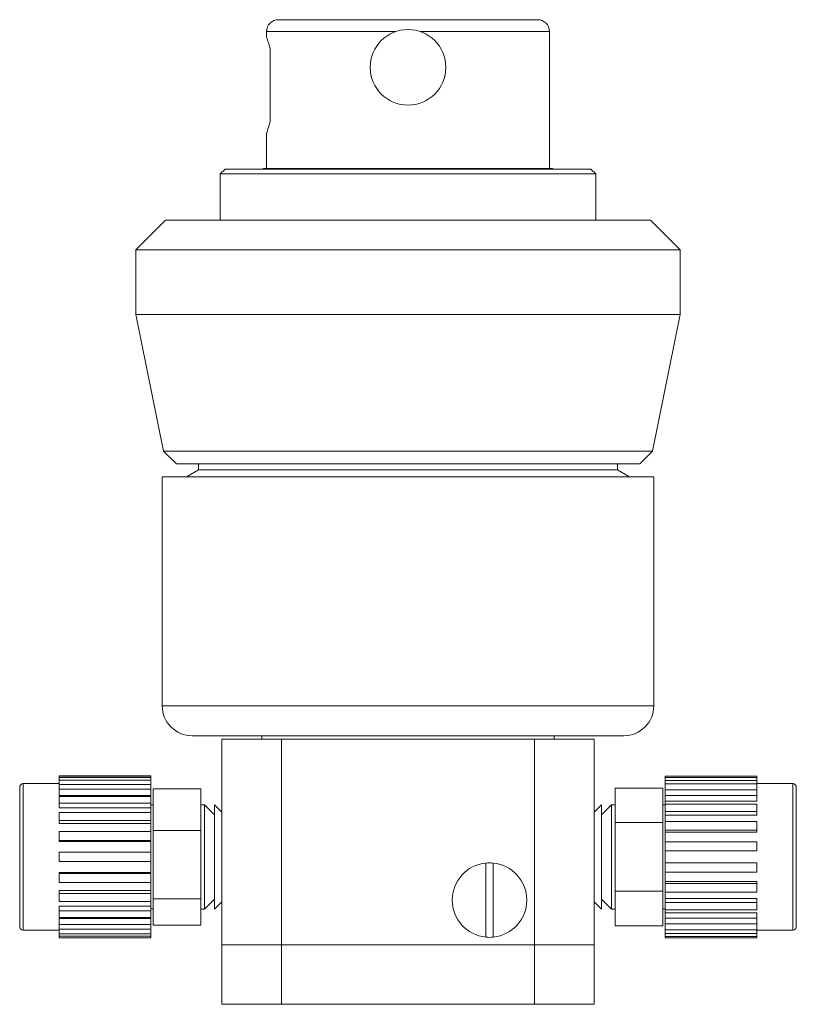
# Model space of a CAD drawing. Header units: inches. Extents: x 0.88 to 7.21, y 1.59 to 10.51.
# Tile 2 of 3: x 0.88 to 3.05, y 5.58 to 8.34. Entities that reach past the tile are written whole.
import ezdxf

# ---------------------------------------------------------------- set-up
doc = ezdxf.new("R2010")
doc.units = ezdxf.units.IN
doc.header["$MEASUREMENT"] = 0

msp = doc.modelspace()

# ---------------------------------------------------------------- linework, layer by layer
at = {"color": 7, "linetype": 'Continuous', "lineweight": 15}
for p, q in [((1.6056, 8.3398), (2.3306, 8.3398)), ((1.5722, 8.3065), (1.5722, 8.2915)), ((2.3639, 7.9238), (2.3639, 8.3065)), ((1.5822, 8.054), (1.5822, 8.2589)), ((1.5722, 8.0215), (1.5722, 7.9238)), ((1.4564, 7.9218), (1.4431, 7.9085)), ((1.4431, 7.9085), (1.4431, 7.7791)), ((2.4931, 7.9085), (1.4431, 7.9085)), ((1.4564, 7.9218), (2.4797, 7.9218)), ((1.5638, 7.9238), (1.5603, 7.9218)), ((1.5638, 7.9238), (2.3724, 7.9238)), ((2.3758, 7.9218), (2.3724, 7.9238)), ((2.4931, 7.9085), (2.4797, 7.9218)), ((2.4931, 7.7791), (2.4931, 7.9085)), ((1.2897, 7.7791), (1.2064, 7.6958)), ((1.2897, 7.7791), (2.6464, 7.7791)), ((2.7297, 7.6958), (2.6464, 7.7791)), ((1.2064, 7.6958), (1.2064, 7.5149)), ((1.2064, 7.6958), (2.7297, 7.6958)), ((2.7297, 7.5149), (2.7297, 7.6958)), ((1.2064, 7.5149), (1.2844, 7.1325)), ((1.2064, 7.5149), (2.7297, 7.5149)), ((2.6518, 7.1325), (2.7297, 7.5149)), ((1.2844, 7.1325), (1.3201, 7.0968)), ((1.2844, 7.1325), (2.6518, 7.1325)), ((2.62, 7.1008), (2.6518, 7.1325)), ((1.3201, 7.0968), (2.616, 7.0968)), ((1.3819, 7.0968), (1.3819, 7.0801)), ((2.5542, 7.0801), (2.5542, 7.0968)), ((1.2806, 7.0608), (1.2806, 6.4195)), ((1.2806, 7.0608), (1.9681, 7.0608)), ((1.3819, 7.0801), (1.3486, 7.0608)), ((2.5542, 7.0801), (1.3819, 7.0801)), ((1.9681, 7.0608), (2.6556, 7.0608)), ((2.5876, 7.0608), (2.5542, 7.0801)), ((2.6556, 6.4195), (2.6556, 7.0608)), ((1.9681, 6.3361), (1.3639, 6.3361)), ((1.4472, 5.7511), (1.4472, 6.3261)), ((1.4472, 6.3261), (1.6139, 6.3261)), ((1.5591, 6.3361), (1.5591, 6.3261)), ((1.6139, 6.3261), (1.6139, 5.7511)), ((1.6139, 6.3261), (2.3222, 6.3261)), ((2.5722, 6.3361), (1.9681, 6.3361)), ((2.3222, 5.7511), (2.3222, 6.3261)), ((2.3222, 6.3261), (2.4889, 6.3261)), ((2.3771, 6.3261), (2.3771, 6.3361)), ((2.4889, 6.3261), (2.4889, 5.7511)), ((0.9919, 6.202), (0.8919, 6.202)), ((1.2486, 6.2236), (0.9919, 6.2236)), ((0.9919, 6.2233), (0.9919, 6.2236)), ((0.9919, 6.2233), (1.2486, 6.2233)), ((0.9919, 6.2233), (0.9919, 6.2189)), ((1.2486, 6.2189), (0.9919, 6.2189)), ((0.9919, 6.2121), (0.9919, 6.2189)), ((0.9919, 6.2121), (1.2486, 6.2121)), ((0.9919, 6.2121), (0.9919, 6.1994)), ((1.2486, 6.2236), (1.2486, 6.2233)), ((1.2486, 6.2233), (1.2486, 6.2189)), ((1.2486, 6.2189), (1.2486, 6.2121)), ((1.2486, 6.2121), (1.2486, 6.1994)), ((2.9442, 6.223), (2.6876, 6.223)), ((2.6876, 6.2196), (2.6876, 6.223)), ((2.6876, 6.2196), (2.9442, 6.2196)), ((2.6876, 6.211), (2.6876, 6.2196)), ((2.9442, 6.211), (2.6876, 6.211)), ((2.6876, 6.2011), (2.6876, 6.211)), ((2.6876, 6.2011), (2.9442, 6.2011)), ((2.6876, 6.1844), (2.6876, 6.2011)), ((2.9442, 6.223), (2.9442, 6.2196)), ((2.9442, 6.211), (2.9442, 6.2196)), ((2.9442, 6.211), (2.9442, 6.2011)), ((3.0442, 6.202), (2.9442, 6.202)), ((2.9442, 6.1844), (2.9442, 6.2011)), ((0.8819, 5.802), (0.8819, 6.192)), ((1.2486, 6.1994), (0.9919, 6.1994)), ((0.9919, 6.1864), (0.9919, 6.1994)), ((0.9919, 6.1864), (1.2486, 6.1864)), ((0.9919, 6.1864), (0.9919, 6.1691)), ((1.2486, 6.1994), (1.2486, 6.1864)), ((1.2486, 6.1864), (1.2486, 6.1691)), ((1.2552, 6.1878), (1.3886, 6.1878)), ((1.2552, 6.0705), (1.2552, 6.1878)), ((1.3886, 6.1878), (1.3886, 6.0705)), ((2.6809, 6.1894), (2.5476, 6.1894)), ((2.5476, 6.0932), (2.5476, 6.1894)), ((2.6809, 6.1894), (2.6809, 6.0932)), ((2.9442, 6.1844), (2.6876, 6.1844)), ((2.6876, 6.1686), (2.6876, 6.1844)), ((2.9442, 6.1844), (2.9442, 6.1686)), ((3.0542, 6.192), (3.0542, 5.997)), ((1.2486, 6.1691), (0.9919, 6.1691)), ((1.2486, 6.166), (0.9919, 6.166)), ((0.9919, 6.1477), (0.9919, 6.166)), ((0.9919, 6.1477), (1.2486, 6.1477)), ((0.9919, 6.1477), (0.9919, 6.1344)), ((1.2486, 6.1691), (1.2486, 6.1663)), ((1.2486, 6.166), (1.2486, 6.1477)), ((1.2486, 6.1477), (1.2486, 6.1344)), ((2.6876, 6.1686), (2.9442, 6.1686)), ((2.6876, 6.1532), (2.6876, 6.1686)), ((2.6876, 6.1532), (2.9442, 6.1532)), ((2.6876, 6.145), (2.6876, 6.1532)), ((2.9442, 6.145), (2.6876, 6.145)), ((2.6876, 6.1244), (2.6876, 6.145)), ((2.9442, 6.1532), (2.9442, 6.1686)), ((2.9442, 6.145), (2.9442, 6.1244)), ((1.2486, 6.1344), (0.9919, 6.1344)), ((1.2486, 6.1212), (0.9919, 6.1212)), ((0.9919, 6.0987), (0.9919, 6.1212)), ((1.2552, 6.1426), (1.2486, 6.1426)), ((1.2486, 6.1344), (1.2486, 6.1215)), ((1.2486, 6.1212), (1.2486, 6.0987)), ((1.3989, 6.1428), (1.3886, 6.1428)), ((1.4266, 6.115), (1.3989, 6.1428)), ((1.3989, 6.1428), (1.3989, 5.8511)), ((1.4472, 6.1222), (1.4266, 6.1428)), ((1.4266, 6.1428), (1.4266, 5.8511)), ((2.5095, 6.1428), (2.4889, 6.1222)), ((2.5373, 6.1428), (2.5095, 6.115)), ((2.5095, 5.997), (2.5095, 6.1428)), ((2.5476, 6.1428), (2.5373, 6.1428)), ((2.5373, 5.997), (2.5373, 6.1428)), ((2.6876, 6.1426), (2.6809, 6.1426)), ((2.6876, 6.1244), (2.9442, 6.1244)), ((2.6876, 6.1136), (2.6876, 6.1244)), ((2.9442, 6.1136), (2.9442, 6.1244)), ((0.9919, 6.0987), (1.2486, 6.0987)), ((0.9919, 6.0987), (0.9919, 6.0904)), ((1.2486, 6.0904), (0.9919, 6.0904)), ((1.2486, 6.0987), (1.2486, 6.0904)), ((1.2486, 6.0904), (1.2486, 6.0683)), ((2.6809, 6.0932), (2.5476, 6.0932)), ((2.5476, 5.9008), (2.5476, 6.0932)), ((2.6809, 6.0932), (2.6809, 5.9008)), ((2.6876, 6.1136), (2.9442, 6.1136)), ((2.6876, 6.0956), (2.6876, 6.1136)), ((2.9442, 6.0956), (2.6876, 6.0956)), ((2.6876, 6.0716), (2.6876, 6.0956)), ((2.9442, 6.0956), (2.9442, 6.0716)), ((0.9919, 6.0428), (0.9919, 6.0679)), ((1.2486, 6.0679), (0.9919, 6.0679)), ((1.2486, 6.0679), (1.2486, 6.0428)), ((1.2552, 6.0705), (1.3886, 6.0705)), ((1.2552, 6.0705), (1.2552, 5.8797)), ((1.3886, 5.8797), (1.3886, 6.0705)), ((2.6876, 6.0716), (2.9442, 6.0716)), ((2.6876, 6.066), (2.6876, 6.0716)), ((2.6876, 6.066), (2.9442, 6.066)), ((2.6876, 6.0394), (2.6876, 6.066)), ((2.9442, 6.066), (2.9442, 6.0716)), ((0.9919, 6.0428), (1.2486, 6.0428)), ((0.9919, 6.0428), (0.9919, 6.04)), ((1.2486, 6.04), (0.9919, 6.04)), ((1.2486, 6.0428), (1.2486, 6.04)), ((1.2486, 6.04), (1.2486, 6.0098)), ((2.9442, 6.0394), (2.6876, 6.0394)), ((2.6876, 6.0136), (2.6876, 6.0394)), ((2.9442, 6.0394), (2.9442, 6.0136)), ((0.9919, 5.9838), (0.9919, 6.0098)), ((1.2486, 6.0098), (0.9919, 6.0098)), ((1.2486, 6.0098), (1.2486, 5.9838)), ((2.6876, 6.0136), (2.9442, 6.0136)), ((2.6876, 5.9803), (2.6876, 6.0136)), ((0.9919, 5.9838), (1.2486, 5.9838)), ((1.2486, 5.9838), (1.2486, 5.9536)), ((2.1859, 5.9798), (2.1859, 5.7725)), ((2.2066, 5.9798), (2.2066, 5.7725)), ((2.5095, 5.8511), (2.5095, 5.997)), ((2.5373, 5.8511), (2.5373, 5.997)), ((2.9442, 5.9803), (2.6876, 5.9803)), ((2.6876, 5.9546), (2.6876, 5.9803)), ((2.9442, 5.9803), (2.9442, 5.9546)), ((3.0542, 5.997), (3.0542, 5.802)), ((1.2486, 5.9536), (0.9919, 5.9536)), ((0.9919, 5.9536), (0.9919, 5.9508)), ((1.2486, 5.9536), (1.2486, 5.9508)), ((2.6876, 5.9546), (2.9442, 5.9546)), ((2.6876, 5.928), (2.6876, 5.9546)), ((1.2486, 5.9508), (0.9919, 5.9508)), ((0.9919, 5.9257), (0.9919, 5.9508)), ((0.9919, 5.9257), (1.2486, 5.9257)), ((1.2486, 5.9508), (1.2486, 5.9257)), ((1.2486, 5.9261), (1.2486, 5.9032)), ((2.6876, 5.928), (2.9442, 5.928)), ((2.6876, 5.9224), (2.6876, 5.928)), ((2.9442, 5.9224), (2.9442, 5.928)), ((1.2486, 5.9032), (0.9919, 5.9032)), ((0.9919, 5.9032), (0.9919, 5.8949)), ((1.2486, 5.9032), (1.2486, 5.8949)), ((2.6809, 5.9008), (2.5476, 5.9008)), ((2.5476, 5.8045), (2.5476, 5.9008)), ((2.6809, 5.9008), (2.6809, 5.8045)), ((2.9442, 5.9224), (2.6876, 5.9224)), ((2.6876, 5.8984), (2.6876, 5.9224)), ((2.6876, 5.8984), (2.9442, 5.8984)), ((2.6876, 5.8804), (2.6876, 5.8984)), ((2.9442, 5.9224), (2.9442, 5.8984)), ((0.9919, 5.8724), (0.9919, 5.8949)), ((1.2486, 5.8949), (0.9919, 5.8949)), ((0.9919, 5.8724), (1.2486, 5.8724)), ((1.2486, 5.8949), (1.2486, 5.8724)), ((1.2486, 5.8728), (1.2486, 5.8592)), ((1.2552, 5.8797), (1.3886, 5.8797)), ((1.2552, 5.8797), (1.2552, 5.8062)), ((1.3886, 5.8062), (1.3886, 5.8797)), ((1.3989, 5.8511), (1.4266, 5.8789)), ((1.4266, 5.8511), (1.4472, 5.8717)), ((2.4889, 5.8717), (2.5095, 5.8511)), ((2.5095, 5.8789), (2.5373, 5.8511)), ((2.6876, 5.8804), (2.9442, 5.8804)), ((2.6876, 5.8695), (2.6876, 5.8804)), ((2.9442, 5.8695), (2.6876, 5.8695)), ((2.6876, 5.8489), (2.6876, 5.8695)), ((2.9442, 5.8695), (2.9442, 5.8804)), ((2.9442, 5.8695), (2.9442, 5.8489)), ((1.2486, 5.8592), (0.9919, 5.8592)), ((0.9919, 5.8592), (0.9919, 5.846)), ((0.9919, 5.8277), (0.9919, 5.846)), ((1.2486, 5.846), (0.9919, 5.846)), ((1.2486, 5.8592), (1.2486, 5.846)), ((1.2486, 5.8513), (1.2552, 5.8513)), ((1.2486, 5.846), (1.2486, 5.8277)), ((1.3886, 5.8511), (1.3989, 5.8511)), ((2.5373, 5.8511), (2.5476, 5.8511)), ((2.6809, 5.8513), (2.6876, 5.8513)), ((2.6876, 5.8407), (2.6876, 5.8489)), ((2.6876, 5.8489), (2.9442, 5.8489)), ((0.9919, 5.8277), (1.2486, 5.8277)), ((1.2486, 5.8246), (0.9919, 5.8246)), ((0.9919, 5.8246), (0.9919, 5.8074)), ((1.2486, 5.8279), (1.2486, 5.8246)), ((1.2486, 5.8246), (1.2486, 5.8074)), ((2.6876, 5.8407), (2.9442, 5.8407)), ((2.6876, 5.8254), (2.6876, 5.8407)), ((2.9442, 5.8254), (2.6876, 5.8254)), ((2.6876, 5.8095), (2.6876, 5.8254)), ((2.9442, 5.8254), (2.9442, 5.8407)), ((2.9442, 5.8254), (2.9442, 5.8095)), ((0.8919, 5.792), (0.9919, 5.792)), ((0.9919, 5.7944), (0.9919, 5.8074)), ((1.2486, 5.8074), (0.9919, 5.8074)), ((0.9919, 5.7944), (1.2486, 5.7944)), ((0.9919, 5.7944), (0.9919, 5.7817)), ((1.2486, 5.8074), (1.2486, 5.7944)), ((1.2486, 5.7944), (1.2486, 5.7817)), ((1.2552, 5.8062), (1.3886, 5.8062)), ((2.6809, 5.8045), (2.5476, 5.8045)), ((2.6876, 5.8095), (2.9442, 5.8095)), ((2.6876, 5.7929), (2.6876, 5.8095)), ((2.9442, 5.7929), (2.6876, 5.7929)), ((2.6876, 5.7829), (2.6876, 5.7929)), ((2.9442, 5.7929), (2.9442, 5.8095)), ((2.9442, 5.7929), (2.9442, 5.7829)), ((2.9442, 5.792), (3.0442, 5.792)), ((1.2486, 5.7817), (0.9919, 5.7817)), ((0.9919, 5.775), (0.9919, 5.7817)), ((0.9919, 5.775), (1.2486, 5.775)), ((0.9919, 5.775), (0.9919, 5.7707)), ((1.2486, 5.7707), (0.9919, 5.7707)), ((0.9919, 5.7703), (0.9919, 5.7707)), ((0.9919, 5.7703), (1.2486, 5.7703)), ((1.2486, 5.7817), (1.2486, 5.775)), ((1.2486, 5.775), (1.2486, 5.7707)), ((1.2486, 5.7707), (1.2486, 5.7703)), ((2.6876, 5.7829), (2.9442, 5.7829)), ((2.6876, 5.7743), (2.6876, 5.7829)), ((2.9442, 5.7743), (2.6876, 5.7743)), ((2.6876, 5.7709), (2.6876, 5.7743)), ((2.6876, 5.7709), (2.9442, 5.7709)), ((2.9442, 5.7743), (2.9442, 5.7829)), ((2.9442, 5.7743), (2.9442, 5.7709)), ((1.4472, 5.5845), (1.4472, 5.7511)), ((1.4472, 5.7511), (1.6139, 5.7511)), ((1.6139, 5.7511), (1.6139, 5.5845)), ((1.6139, 5.7511), (2.3222, 5.7511)), ((2.3222, 5.5845), (2.3222, 5.7511)), ((2.3222, 5.7511), (2.4889, 5.7511)), ((2.4889, 5.7511), (2.4889, 5.5845)), ((1.6139, 5.5845), (1.4472, 5.5845)), ((1.6139, 5.5845), (2.3222, 5.5845)), ((2.4889, 5.5845), (2.3222, 5.5845))]:
    msp.add_line(p, q, dxfattribs=at)
at = {"color": 8, "linetype": 'Continuous', "lineweight": 15}
for p, q in [((1.9339, 8.3065), (1.5722, 8.3065)), ((2.3639, 8.3065), (2.0022, 8.3065)), ((1.2806, 6.4195), (1.9681, 6.4195)), ((1.9681, 6.4195), (2.6556, 6.4195)), ((0.8919, 6.202), (0.8919, 5.792)), ((3.0442, 5.997), (3.0442, 6.202)), ((3.0442, 5.792), (3.0442, 5.997))]:
    msp.add_line(p, q, dxfattribs=at)
at = {"color": 7, "linetype": 'Continuous', "lineweight": 15}
msp.add_circle((1.9681, 8.2065), 0.1057, dxfattribs=at)
for centre, radius, start, end in [((1.6056, 8.3065), 0.0333, 90, 180), ((2.3306, 8.3065), 0.0333, 0, 90), ((1.3639, 6.4195), 0.0833, 180, 270), ((2.5722, 6.4195), 0.0833, 270, 0), ((0.8919, 6.192), 0.01, 90, 180), ((3.0442, 6.192), 0.01, 0, 90), ((2.1962, 5.8761), 0.1042, 95.6931, 264.3069), ((2.1962, 5.8761), 0.1042, 84.3069, 95.6931), ((2.1962, 5.8761), 0.1042, 275.6931, 84.3069), ((0.8919, 5.802), 0.01, 180, 270), ((3.0442, 5.802), 0.01, 270, 0), ((2.1962, 5.8761), 0.1042, 264.3069, 275.6931)]:
    msp.add_arc(centre, radius, start, end, dxfattribs=at)
for points, knots in [([(1.5822, 8.2589), (1.581, 8.2635), (1.5784, 8.2727), (1.5753, 8.2827), (1.5731, 8.2892), (1.5722, 8.2921), (1.5723, 8.2916), (1.5724, 8.2915)], [0, 0, 0, 0, 0.2309593, 0.4683709, 0.6994084, 0.9376254, 1, 1, 1, 1]), ([(1.5724, 8.0215), (1.5724, 8.0215), (1.5724, 8.0216), (1.5738, 8.0258), (1.5763, 8.0334), (1.5792, 8.043), (1.5814, 8.0508), (1.5822, 8.054)], [0, 0, 0, 0, 0.1606362, 0.3902742, 0.611199, 0.8380483, 1, 1, 1, 1]), ([(2.616, 7.0968), (2.6168, 7.0976), (2.6183, 7.0991), (2.6196, 7.1003), (2.6201, 7.1009), (2.62, 7.1008), (2.62, 7.1008)], [0, 0, 0, 0, 0.390806, 0.683231, 0.931851, 1, 1, 1, 1])]:
    msp.add_open_spline(points, degree=3, knots=knots, dxfattribs=at)

doc.saveas('drawing.dxf')
